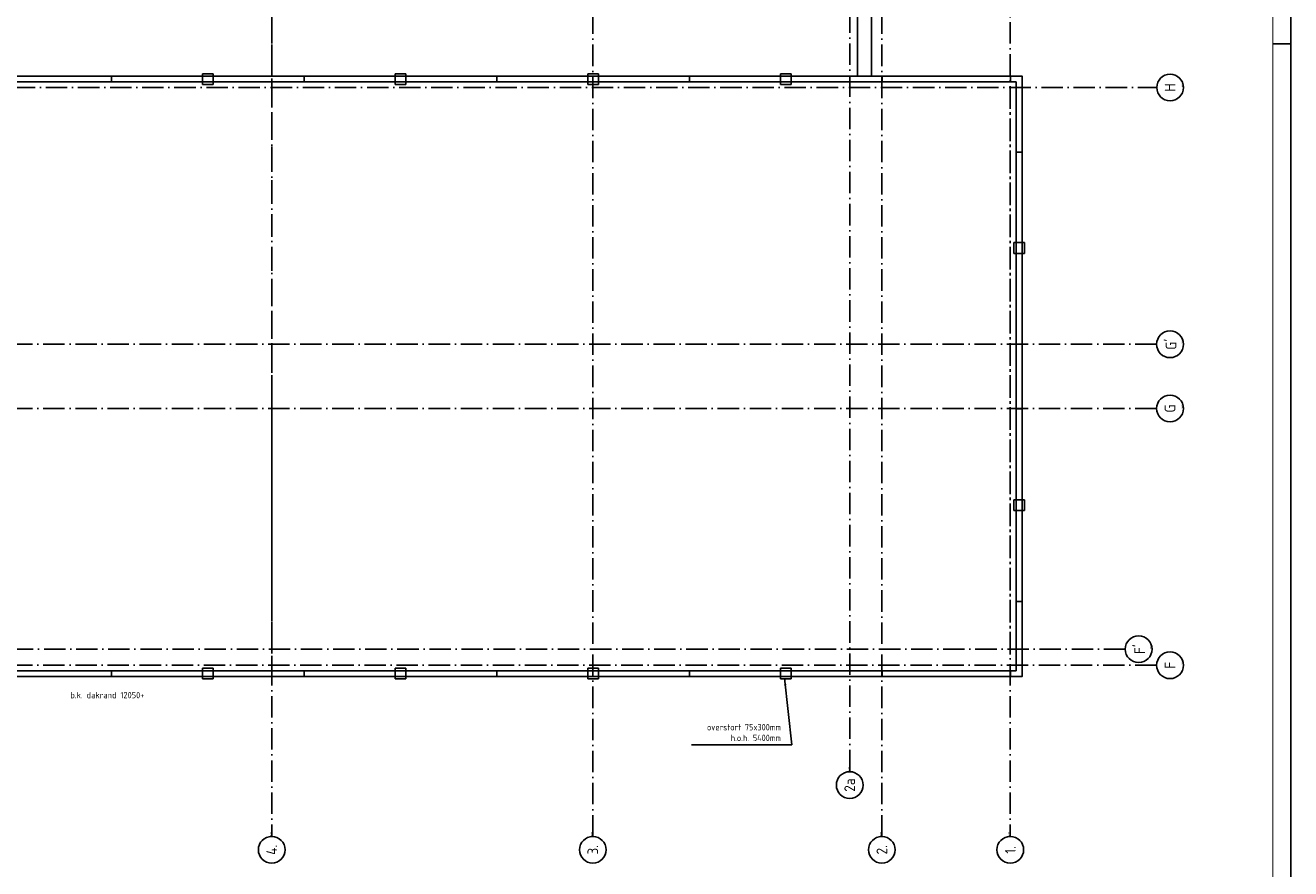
# Model space of a CAD drawing. Header units: millimetres. Extents: x 94282 to 245614, y 190 to 84290.
# Tile 16 of 18: x 210149 to 245614, y 35958 to 59607. Entities that reach past the tile are written whole.
import ezdxf
from ezdxf.enums import TextEntityAlignment as Align

# ---------------------------------------------------------------- set-up
doc = ezdxf.new("R2010")
doc.units = ezdxf.units.MM
doc.header["$LTSCALE"] = 100
doc.linetypes.add('DASHDOT', pattern=[9, 6, -1.5, 0, -1.5])
doc.linetypes.add('HIDDEN', pattern=[9.525, 6.35, -3.175])
doc.layers.get('0').update_dxf_attribs({"linetype": 'CONTINUOUS'})
for name, color, linetype in [('AB$1A---_ATTRIB035', 3, 'CONTINUOUS'), ('AL$1A---_ALGEMEEN', 8, 'CONTINUOUS'), ('AT$1A---_TEKST018', 1, 'CONTINUOUS'), ('LIJN025', 10, 'CONTINUOUS'), ('LIJN050', 90, 'CONTINUOUS'), ('TEKST25', 10, 'CONTINUOUS'), ('TEKST35', 50, 'CONTINUOUS'), ('TEKST50', 90, 'CONTINUOUS')]:
    doc.layers.add(name, color=color, linetype=linetype)
doc.styles.add('ISO', font='ISO.SHX')
doc.styles.add('ROMAND', font='romand')
doc.styles.get("Standard").update_dxf_attribs({"font": 'iso.shx'})
doc.dimstyles.new('018RADI100UIT', dxfattribs={"dimscale": 100, "dimtxt": 1.8, "dimasz": 2, "dimexe": 2, "dimexo": 3, "dimgap": 1, "dimtad": 1, "dimdec": 4, "dimrnd": 1, "dimdsep": 46, "dimtxsty": 'Standard', "dimblk1": 'MSTR3', "dimblk2": 'MSTR3', "dimcen": 3, "dimdle": 1.25, "dimse1": 1, "dimse2": 1, "dimclrd": 7, "dimclre": 1, "dimadec": 0, "dimazin": 0, "dimtfac": 0.75, "dimtdec": 4, "dimtofl": 0, "dimtmove": 1, "dimatfit": 3, "dimfxl": 1, "dimtvp": 1.5, "dimtolj": 1, "dimtzin": 0, "dimarcsym": 0})

# ---------------------------------------------------------------- blocks, each defined once
blk = doc.blocks.new('A0-GE')
at = {"layer": 'LIJN025'}
blk.add_line((1495, 589), (1500, 589), dxfattribs=at)
blk.add_lwpolyline([(1500, 841), (1500, 0), (311, 0), (311, 841)], close=True, dxfattribs=at)
at = {"layer": 'LIJN050', "const_width": 0.2}
blk.add_lwpolyline([(1495, 836), (336, 836), (336, 5), (1495, 5)], close=True, dxfattribs=at)
at = {"layer": 'TEKST25', "style": 'ROMAND', "width": 2.899115}
blk.add_attdef('STATUS', text='', height=2.5, dxfattribs=at).set_placement((1454, 71.5), (1493, 71.5), align=Align.FIT)
at = {"layer": 'TEKST25', "style": 'ISO'}
for tag, p in [('E', (1455.25, 66)), ('NAAM-E', (1466.75, 66)), ('DATUM-E', (1485, 66)), ('D', (1455.25, 61)), ('NAAM-D', (1466.75, 61)), ('DATUM-D', (1485, 61)), ('C', (1455.25, 56)), ('NAAM-C', (1466.75, 56)), ('DATUM-C', (1485, 56)), ('B', (1455.25, 51)), ('NAAM-B', (1466.75, 51)), ('DATUM-B', (1485, 51)), ('A', (1455.25, 46)), ('NAAM-A', (1466.75, 46)), ('DATUM-A', (1485, 46))]:
    blk.add_attdef(tag, text='', height=2.5, dxfattribs=at).set_placement(p, align=Align.CENTER)
for tag, p in [('DATUM', (1332.75, 36.25)), ('SCHAAL', (1368, 36.25)), ('GETEKEND', (1398.25, 36.25)), ('GECONTOL.', (1433, 36.25)), ('FORMAAT', (1463.25, 28.25))]:
    blk.add_attdef(tag, p, '', height=2.5, dxfattribs=at)
at = {"layer": 'TEKST35', "style": 'ISO'}
for tag, p in [('PROJECT', (1334.5, 72.5)), ('PLAATS', (1334.5, 63.5)), ('INSTALLATIE-REGEL1', (1334.5, 52.5)), ('INSTALLATIE-REGEL2', (1334.5, 43.5))]:
    blk.add_attdef(tag, p, '', height=4, dxfattribs=at)
blk.add_attdef('PROJ.NR.', text='', height=4, dxfattribs=at).set_placement((1481, 23), align=Align.CENTER)
at = {"layer": 'TEKST50', "style": 'ISO'}
blk.add_attdef('FILE-NAAM', text='', height=5, dxfattribs=at).set_placement((1473.5, 7.5), align=Align.CENTER)
blk = doc.blocks.new('MSTR3')
at = {"layer": 'AL$1A---_ALGEMEEN', "color": 0, "linetype": 'Continuous'}
for p, q in [((-1, 0), (0, 0)), ((0, 1.5), (0, 0)), ((0, 0), (0, -1.5)), ((0, 0), (1.5, 0))]:
    blk.add_line(p, q, dxfattribs=at)
blk.add_circle((0, 0), 0.3, dxfattribs=at)
blk = doc.blocks.new('1011')
at = {"layer": 'AL$1A---_ALGEMEEN', "color": 0, "linetype": 'Continuous'}
blk.add_circle((-750, 0), 750, dxfattribs=at)
blk.add_attdef('STR-NAAM', text='', height=600, rotation=360, dxfattribs=at).set_placement((-750, 0), align=Align.MIDDLE)
at = {"layer": 'AT$1A---_TEKST018', "linetype": 'Continuous'}
blk.add_text('1011', height=100, dxfattribs=at).set_placement((0, 0))
blk = doc.blocks.new('1010')
at = {"layer": 'AL$1A---_ALGEMEEN', "color": 0, "linetype": 'Continuous'}
blk.add_circle((0, 750), 750, dxfattribs=at)
blk.add_attdef('STR-NAAM', text='', height=600, rotation=360, dxfattribs=at).set_placement((0, 750), align=Align.MIDDLE)
at = {"layer": 'AT$1A---_TEKST018', "linetype": 'Continuous'}
blk.add_text('1010', height=100, dxfattribs=at).set_placement((0, 0))

msp = doc.modelspace()

# ---------------------------------------------------------------- linework, layer by layer
at = {"layer": 'AL$1A---_ALGEMEEN', "color": 1, "linetype": 'DASHDOT'}
for p, q in [((237755, 80401), (237755, 36863)), ((237755, 57863), (237755, 41663))]:
    msp.add_line(p, q, dxfattribs=at)
for points in [[(217055, 80401), (217055, 36863)], [(226055, 36863), (226055, 80401)], [(233255, 38695), (233255, 80401)], [(234155, 36863), (234155, 80401)], [(96412, 57863), (241860, 57863)], [(241855, 50663), (94282, 50663)], [(241855, 48863), (97462, 48863)], [(240976, 42113), (190952, 42113)], [(241855, 41663), (192336, 41663)]]:
    msp.add_lwpolyline(points, dxfattribs=at)
at = {"layer": 'AL$1A---_ALGEMEEN', "linetype": 'Continuous'}
for points in [[(200245, 58213), (200245, 75873), (233865, 75873), (233865, 58213)], [(200635, 58213), (200635, 75483), (233475, 75483), (233475, 58213)], [(193075, 58183), (238085, 58183), (238085, 41343), (193075, 41343)], [(212565, 58018), (212565, 58173)], [(217965, 58018), (217965, 58173)], [(223365, 58018), (223365, 58173)], [(228765, 58018), (228765, 58173)], [(234165, 58018), (234165, 58173)], [(237765, 58018), (237765, 58173)], [(193075, 58018), (237920, 58018), (237920, 41508), (193075, 41508)], [(238075, 56054), (237920, 56054)], [(238075, 48854), (237920, 48854)], [(238075, 43454), (237920, 43454)], [(212565, 41343), (212565, 41508)], [(217965, 41343), (217965, 41508)], [(223365, 41343), (223365, 41508)], [(228765, 41343), (228765, 41508)], [(234165, 41343), (234165, 41508)], [(237765, 41343), (237765, 41508)]]:
    msp.add_lwpolyline(points, dxfattribs=at)
at = {"layer": 'AL$1A---_ALGEMEEN', "linetype": 'HIDDEN'}
msp.add_lwpolyline([(217055, 75263), (217055, 41663)], dxfattribs=at)
for points in [[(215115, 57946), (215115, 58246), (215415, 58246), (215415, 57946)], [(220515, 57946), (220515, 58246), (220815, 58246), (220815, 57946)], [(225915, 57946), (225915, 58246), (226215, 58246), (226215, 57946)], [(231315, 57946), (231315, 58246), (231615, 58246), (231615, 57946)], [(238152, 53213), (237852, 53213), (237852, 53513), (238152, 53513)], [(238152, 46004), (237852, 46004), (237852, 46304), (238152, 46304)], [(215115, 41281), (215115, 41581), (215415, 41581), (215415, 41281)], [(220515, 41281), (220515, 41581), (220815, 41581), (220815, 41281)], [(225915, 41281), (225915, 41581), (226215, 41581), (226215, 41281)], [(231315, 41281), (231315, 41581), (231615, 41581), (231615, 41281)]]:
    msp.add_lwpolyline(points, close=True, dxfattribs=at)

# ---------------------------------------------------------------- block references
at = {"xscale": 100, "yscale": 100, "zscale": 100}
msp.add_blockref('A0-GE', (95614, 190), dxfattribs=at)
at = {"layer": 'AL$1A---_ALGEMEEN', "color": 1, "linetype": 'DASHDOT'}
ref = msp.add_blockref('1010', (242610, 57863), dxfattribs=dict(at, xscale=0.5, yscale=0.5, zscale=0.5, rotation=90))
ref.add_attrib('STR-NAAM', 'H', dxfattribs={"layer": 'AB$1A---_ATTRIB035', "linetype": 'Continuous', "height": 300, "rotation": 90}).set_placement((242235, 57863), align=Align.MIDDLE)
ref = msp.add_blockref('1010', (242607, 50663), dxfattribs=dict(at, xscale=0.5, yscale=0.5, zscale=0.5, rotation=90))
ref.add_attrib('STR-NAAM', "G'", dxfattribs={"layer": 'AB$1A---_ATTRIB035', "linetype": 'Continuous', "height": 300, "rotation": 90}).set_placement((242232, 50663), align=Align.MIDDLE)
ref = msp.add_blockref('1010', (242607, 48863), dxfattribs=dict(at, xscale=0.5, yscale=0.5, zscale=0.5, rotation=90))
ref.add_attrib('STR-NAAM', 'G', dxfattribs={"layer": 'AB$1A---_ATTRIB035', "linetype": 'Continuous', "height": 300, "rotation": 90}).set_placement((242232, 48863), align=Align.MIDDLE)
ref = msp.add_blockref('1010', (241728, 42113), dxfattribs=dict(at, xscale=0.5, yscale=0.5, zscale=0.5, rotation=90))
ref.add_attrib('STR-NAAM', "F'", dxfattribs={"layer": 'AB$1A---_ATTRIB035', "linetype": 'Continuous', "height": 300, "rotation": 90}).set_placement((241353, 42113), align=Align.MIDDLE)
ref = msp.add_blockref('1010', (242607, 41663), dxfattribs=dict(at, xscale=0.5, yscale=0.5, zscale=0.5, rotation=90))
ref.add_attrib('STR-NAAM', 'F', dxfattribs={"layer": 'AB$1A---_ATTRIB035', "linetype": 'Continuous', "height": 300, "rotation": 90}).set_placement((242232, 41663), align=Align.MIDDLE)
ref = msp.add_blockref('1011', (233255, 38677), dxfattribs=dict(at, xscale=0.5, yscale=0.5, zscale=0.5, rotation=90))
ref.add_attrib('STR-NAAM', '2a', dxfattribs={"layer": 'AB$1A---_ATTRIB035', "linetype": 'Continuous', "height": 300, "rotation": 90}).set_placement((233255, 38302), align=Align.MIDDLE)
ref = msp.add_blockref('1011', (217055, 36863), dxfattribs=dict(at, xscale=0.5, yscale=0.5, zscale=0.5, rotation=90))
ref.add_attrib('STR-NAAM', '4.', dxfattribs={"layer": 'AB$1A---_ATTRIB035', "linetype": 'Continuous', "height": 300, "rotation": 90}).set_placement((217055, 36488), align=Align.MIDDLE)
ref = msp.add_blockref('1011', (226055, 36863), dxfattribs=dict(at, xscale=0.5, yscale=0.5, zscale=0.5, rotation=90))
ref.add_attrib('STR-NAAM', '3.', dxfattribs={"layer": 'AB$1A---_ATTRIB035', "linetype": 'Continuous', "height": 300, "rotation": 90}).set_placement((226055, 36488), align=Align.MIDDLE)
ref = msp.add_blockref('1011', (234155, 36863), dxfattribs=dict(at, xscale=0.5, yscale=0.5, zscale=0.5, rotation=90))
ref.add_attrib('STR-NAAM', '2.', dxfattribs={"layer": 'AB$1A---_ATTRIB035', "linetype": 'Continuous', "height": 300, "rotation": 90}).set_placement((234155, 36488), align=Align.MIDDLE)
ref = msp.add_blockref('1011', (237755, 36863), dxfattribs=dict(at, xscale=0.5, yscale=0.5, zscale=0.5, rotation=90))
ref.add_attrib('STR-NAAM', '1.', dxfattribs={"layer": 'AB$1A---_ATTRIB035', "linetype": 'Continuous', "height": 300, "rotation": 90}).set_placement((237755, 36488), align=Align.MIDDLE)

# ---------------------------------------------------------------- texts
at = {"layer": 'AT$1A---_TEKST018', "color": 8, "linetype": 'Continuous'}
for s, insert, char_height, attachment_point in [('b.k. dakrand 12050+', (211410, 40912), 175, 1), ('\\A1;overstort 75x300mm\\Ph.o.h. 5400mm', (231328, 39775), 180, 6)]:
    msp.add_mtext(s, dxfattribs=dict(at, insert=insert, char_height=char_height, attachment_point=attachment_point))

# ---------------------------------------------------------------- leaders
at = {"layer": 'AL$1A---_ALGEMEEN', "linetype": 'Continuous', "annotation_type": 0, "has_hookline": 1, "hookline_direction": 1, "text_width": 2506}
msp.add_leader([(231428, 41305), (231628, 39432), (231428, 39432)], dimstyle='018RADI100UIT', override={"dimtxt": 3, "dimse1": 0, "dimse2": 0, "dimclrd": 0, "dimclre": 0, "dimtix": 1, "dimtofl": 1}, dxfattribs=at)

doc.saveas('drawing.dxf')
